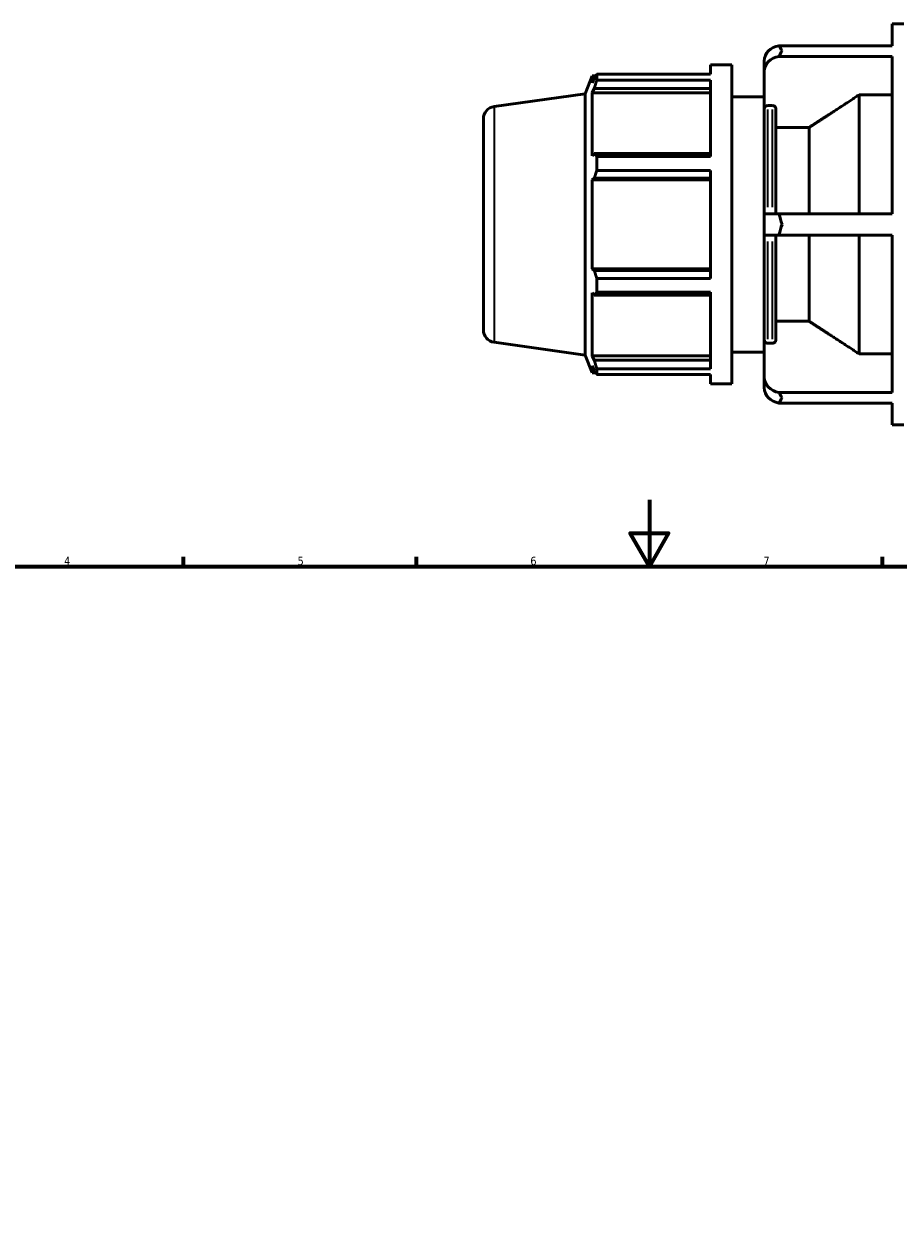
# Model space of a CAD drawing. Header units: millimetres. Extents: x -290 to 1110, y -48 to 826.
# Tile 6 of 9: x 232 to 495, y 377 to 737. Entities that reach past the tile are written whole.
import ezdxf

# ---------------------------------------------------------------- set-up
doc = ezdxf.new("R2010")
doc.units = ezdxf.units.MM
for name, color, linetype, lineweight in [('Border (ISO)', 7, 'Continuous', 70), ('Visible (ISO)', 7, 'Continuous', 50), ('Visible Narrow (ISO)', 7, 'Continuous', 35)]:
    doc.layers.add(name, color=color, linetype=linetype, lineweight=lineweight)
doc.styles.add('Note Text (ISO)', font='tahoma.ttf')

# ---------------------------------------------------------------- blocks, each defined once
blk = doc.blocks.new('Borders Default Border')
at = {"layer": 'Border (ISO)'}
for p, q in [((280.33, 574), (280.33, 576.9)), ((350.42, 574), (350.42, 576.9)), ((490.58, 574), (490.58, 576.9))]:
    blk.add_line(p, q, dxfattribs=at)
at = {"layer": 'Border (ISO)', "flags": 128}
for points in [[(420.5, 594), (420.5, 574), (414.73, 584), (426.27, 584), (420.5, 574)], [(20, 20), (20, 574), (821, 574), (821, 20), (20, 20)]]:
    blk.add_lwpolyline(points, dxfattribs=at)
at = {"layer": 'Border (ISO)', "color": 232, "true_color": 0xca0064, "char_height": 2.5, "attachment_point": 7, "style": 'Note Text (ISO)'}
for s, insert in [('4', (244.42, 574.4)), ('5', (314.64, 574.35)), ('6', (384.66, 574.35)), ('7', (454.77, 574.4))]:
    blk.add_mtext(s, dxfattribs=dict(at, insert=insert))

msp = doc.modelspace()

# ---------------------------------------------------------------- linework, layer by layer
at = {"layer": 'Visible (ISO)'}
for p, q in [((493.531, 730.632), (493.531, 737.184)), ((493.531, 737.184), (497.031, 737.184)), ((459.441, 730.632), (493.531, 730.632)), ((493.531, 727.432), (459.441, 727.432)), ((493.531, 680.084), (493.531, 727.432)), ((438.856, 724.884), (438.856, 722.049)), ((438.856, 724.884), (445.256, 724.884)), ((445.256, 724.884), (445.256, 628.884)), ((455.031, 726.064), (455.031, 722.864)), ((401.156, 716.188), (403.312, 721.524)), ((403.312, 721.524), (403.312, 719.458)), ((404.332, 721.524), (403.312, 721.524)), ((403.894, 720.832), (403.312, 719.458)), ((404.67, 722.049), (438.856, 722.049)), ((404.67, 720.313), (404.67, 722.049)), ((438.856, 720.313), (404.67, 720.313)), ((438.856, 720.313), (438.856, 697.328)), ((455.031, 722.864), (455.031, 711.725)), ((373.759, 712.338), (401.156, 716.188)), ((401.156, 637.58), (401.156, 716.188)), ((403.312, 716.481), (403.894, 717.758)), ((438.856, 716.481), (403.312, 716.481)), ((403.312, 716.481), (403.312, 697.497)), ((403.894, 717.758), (438.856, 717.758)), ((445.256, 715.284), (455.031, 715.284)), ((457.531, 712.594), (456.031, 712.594)), ((483.531, 680.084), (483.531, 715.806)), ((493.531, 715.806), (483.531, 715.806)), ((455.031, 680.084), (455.031, 711.725)), ((458.531, 711.725), (458.531, 680.084)), ((370.531, 645.144), (370.531, 708.625)), ((468.531, 706.034), (458.531, 706.034)), ((468.531, 680.084), (468.531, 706.034)), ((403.894, 698.162), (403.312, 697.497)), ((438.856, 698.162), (403.894, 698.162)), ((404.67, 697.328), (438.856, 697.328)), ((404.67, 693.137), (404.67, 697.328)), ((438.856, 693.137), (404.67, 693.137)), ((438.856, 693.137), (438.856, 660.631)), ((403.312, 690.308), (403.894, 690.741)), ((438.856, 690.308), (403.312, 690.308)), ((403.312, 690.308), (403.312, 663.461)), ((403.894, 690.741), (438.856, 690.741)), ((455.031, 680.084), (459.441, 680.084)), ((455.031, 680.084), (455.031, 673.684)), ((459.441, 680.084), (493.531, 680.084)), ((459.441, 673.684), (455.031, 673.684)), ((455.031, 642.043), (455.031, 673.684)), ((458.531, 673.684), (458.531, 642.043)), ((493.531, 673.684), (459.441, 673.684)), ((468.531, 647.735), (468.531, 673.684)), ((483.531, 637.962), (483.531, 673.684)), ((493.531, 626.337), (493.531, 673.684)), ((438.856, 663.461), (403.312, 663.461)), ((403.894, 663.028), (403.312, 663.461)), ((438.856, 663.028), (403.894, 663.028)), ((404.67, 660.631), (438.856, 660.631)), ((404.67, 656.441), (404.67, 660.631)), ((403.312, 656.272), (403.894, 655.607)), ((403.312, 656.272), (403.312, 637.288)), ((403.894, 655.607), (438.856, 655.607)), ((438.856, 656.441), (404.67, 656.441)), ((438.856, 656.441), (438.856, 633.455)), ((458.531, 647.735), (468.531, 647.735)), ((373.759, 641.431), (401.156, 637.58)), ((455.031, 642.043), (455.031, 630.905)), ((456.031, 641.175), (457.531, 641.175)), ((401.156, 637.58), (403.312, 632.244)), ((438.856, 637.288), (403.312, 637.288)), ((403.894, 636.011), (403.312, 637.288)), ((445.256, 638.484), (455.031, 638.484)), ((483.531, 637.962), (493.531, 637.962)), ((403.312, 634.31), (403.894, 632.937)), ((403.312, 634.31), (403.312, 632.244)), ((438.856, 636.011), (403.894, 636.011)), ((404.67, 633.455), (438.856, 633.455)), ((404.67, 631.72), (404.67, 633.455)), ((404.332, 632.244), (403.312, 632.244)), ((438.856, 631.72), (404.67, 631.72)), ((438.856, 631.72), (438.856, 628.884)), ((455.031, 630.905), (455.031, 627.705)), ((438.856, 628.884), (445.256, 628.884)), ((459.441, 626.337), (493.531, 626.337)), ((493.531, 623.137), (459.441, 623.137)), ((493.531, 616.584), (493.531, 623.137)), ((493.531, 616.584), (497.031, 616.584))]:
    msp.add_line(p, q, dxfattribs=at)
for centre, start, end in [((374.281, 708.625), 98, 180), ((374.281, 645.144), 180, 262)]:
    msp.add_arc(centre, 3.75, start, end, dxfattribs=at)
for centre, start_param, end_param in [((460.391, 726.064), 4.8906832, 6.2831853), ((460.391, 722.864), 4.8906832, 6.2831853), ((460.391, 630.905), 0, 1.3925021), ((460.391, 627.705), 0, 1.3925021)]:
    msp.add_ellipse(centre, major_axis=(-5.36, 0), ratio=0.8660254, start_param=start_param, end_param=end_param, dxfattribs=at)
for points in [[(460.391, 729.106), (460.084, 729.621), (459.764, 730.134), (459.441, 730.632)], [(459.441, 727.432), (459.764, 728.031), (460.084, 728.59), (460.391, 729.106)], [(460.391, 676.884), (460.085, 677.91), (459.765, 678.985), (459.441, 680.084)], [(459.441, 673.684), (459.765, 674.784), (460.085, 675.859), (460.391, 676.884)], [(460.391, 624.663), (460.084, 625.178), (459.764, 625.738), (459.441, 626.337)], [(459.441, 623.137), (459.764, 623.634), (460.084, 624.148), (460.391, 624.663)]]:
    msp.add_open_spline(points, degree=3, dxfattribs=at)
for points, weights in [([(403.894, 720.832), (404.266, 721.428), (404.67, 722.049)], [1.0036236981, 1.00221936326, 1]), ([(404.67, 720.313), (404.266, 719.009), (403.894, 717.758)], [1, 1.00221936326, 1.0036236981]), ([(483.531, 715.806), (475.003, 710.254), (468.531, 706.034)], [1, 1.00947651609, 1]), ([(403.894, 698.162), (404.266, 697.753), (404.67, 697.328)], [1.0036236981, 1.00221936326, 1]), ([(404.67, 693.137), (404.266, 691.915), (403.894, 690.741)], [1, 1.00221936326, 1.0036236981]), ([(403.894, 663.028), (404.266, 661.854), (404.67, 660.631)], [1.0036236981, 1.00221936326, 1]), ([(404.67, 656.441), (404.266, 656.015), (403.894, 655.607)], [1, 1.00221936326, 1.0036236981]), ([(468.531, 647.735), (475.003, 643.515), (483.531, 637.962)], [1, 1.00947651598, 1]), ([(403.894, 636.011), (404.266, 634.759), (404.67, 633.455)], [1.0036236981, 1.00221936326, 1]), ([(404.67, 631.72), (404.266, 632.341), (403.894, 632.937)], [1, 1.00221936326, 1.0036236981])]:
    msp.add_rational_spline(points, weights, degree=2, dxfattribs=at)
for points, knots in [([(456.031, 712.594), (455.908, 712.594), (455.763, 712.569), (455.535, 712.487), (455.412, 712.416), (455.237, 712.264), (455.155, 712.157), (455.06, 711.959), (455.031, 711.833), (455.031, 711.725)], [0, 0, 0, 0, 0.03699107, 0.03699107, 0.07403419, 0.07403419, 0.11114195, 0.11114195, 0.14830591, 0.14830591, 0.14830591, 0.14830591]), ([(458.531, 711.725), (458.531, 711.833), (458.502, 711.959), (458.408, 712.157), (458.325, 712.264), (458.151, 712.416), (458.028, 712.487), (457.8, 712.569), (457.655, 712.594), (457.531, 712.594)], [-0.14830591, -0.14830591, -0.14830591, -0.14830591, -0.11114195, -0.11114195, -0.07403419, -0.07403419, -0.03699107, -0.03699107, 0, 0, 0, 0]), ([(455.031, 642.043), (455.031, 641.936), (455.06, 641.81), (455.155, 641.612), (455.237, 641.505), (455.412, 641.353), (455.535, 641.282), (455.763, 641.2), (455.908, 641.175), (456.031, 641.175)], [-0.14830591, -0.14830591, -0.14830591, -0.14830591, -0.11114195, -0.11114195, -0.07403419, -0.07403419, -0.03699107, -0.03699107, 0, 0, 0, 0]), ([(457.531, 641.175), (457.655, 641.175), (457.8, 641.2), (458.028, 641.282), (458.151, 641.353), (458.325, 641.505), (458.408, 641.612), (458.502, 641.81), (458.531, 641.936), (458.531, 642.043)], [0, 0, 0, 0, 0.03699107, 0.03699107, 0.07403419, 0.07403419, 0.11114195, 0.11114195, 0.14830591, 0.14830591, 0.14830591, 0.14830591])]:
    msp.add_open_spline(points, degree=3, knots=knots, dxfattribs=at)
at = {"layer": 'Visible Narrow (ISO)'}
for p, q in [((373.759, 711.902), (373.759, 641.867)), ((456.031, 711.465), (456.031, 682.017)), ((457.531, 682.017), (457.531, 711.465)), ((456.031, 671.752), (456.031, 642.303)), ((457.531, 642.303), (457.531, 671.752))]:
    msp.add_line(p, q, dxfattribs=at)

# ---------------------------------------------------------------- block references
msp.add_blockref('Borders Default Border', (0, 0))

doc.saveas('drawing.dxf')
